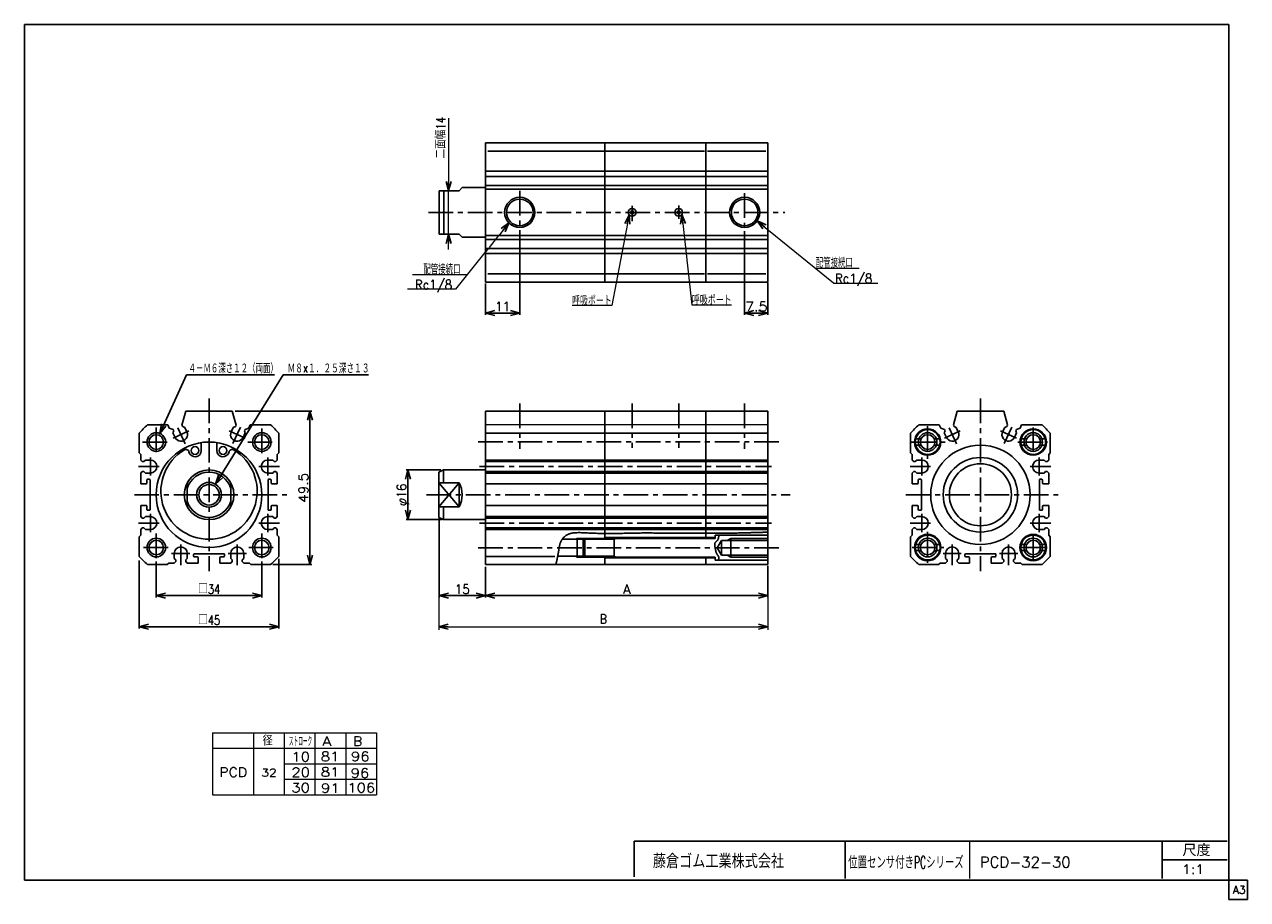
# Model space of a CAD drawing. Header units: millimetres. Extents: x -190 to 204, y -140 to 142.
import ezdxf
from ezdxf.enums import TextEntityAlignment as Align

# ---------------------------------------------------------------- set-up
doc = ezdxf.new("R2010")
doc.units = ezdxf.units.MM
doc.header["$LTSCALE"] = 0.25
doc.header["$PDSIZE"] = 1
doc.linetypes.add('CENTER', pattern=[50.8, 31.75, -6.35, 6.35, -6.35])
doc.layers.add('ZUWAKU', color=7, linetype='Continuous')
doc.styles.add('FdaStyle0', font='txt.shx', dxfattribs={"width": 0.8, "bigfont": 'bigfont'})
doc.dimstyles.new('DaDimRotatedStyle', dxfattribs={"dimtxt": 3, "dimasz": 3.000002, "dimexe": 1, "dimexo": 1, "dimgap": 1, "dimtad": 3, "dimdsep": 46, "dimtxsty": 'FdaStyle0', "dimblk1": 'OPEN30', "dimblk2": 'OPEN30', "dimsah": 1, "dimcen": 0.09, "dimclrd": 4, "dimclre": 4, "dimclrt": 4, "dimadec": 0, "dimazin": 2, "dimtfac": 1, "dimtdec": 4, "dimtmove": 0, "dimatfit": 0, "dimfxl": 1, "dimarcsym": 0})

# ---------------------------------------------------------------- blocks, each defined once
blk = doc.blocks.new('_OPEN30')
at = {"color": 0, "linetype": 'ByBlock', "lineweight": -2}
for p, q in [((-1, 0.267949), (0, 0)), ((0, 0), (-1, -0.267949)), ((0, 0), (-1, 0))]:
    blk.add_line(p, q, dxfattribs=at)
blk = doc.blocks.new('DC_GROUP_32改1_1')
at = {"color": 4, "linetype": 'Continuous', "lineweight": 25}
for radius in [4, 3.3]:
    blk.add_circle((-130.54, -10.07), radius, dxfattribs=at)
blk = doc.blocks.new('DC_GROUP_32改1_2')
at = {"color": 4, "linetype": 'Continuous', "lineweight": 25}
for radius in [3, 2.35]:
    blk.add_circle((-147.54, 6.93), radius, dxfattribs=at)
blk = doc.blocks.new('DC_GROUP_32改1_3')
at = {"color": 4, "linetype": 'Continuous', "lineweight": 25}
for radius in [3, 2.35]:
    blk.add_circle((-147.54, -27.07), radius, dxfattribs=at)
blk = doc.blocks.new('DC_GROUP_32改1_4')
at = {"color": 4, "linetype": 'Continuous', "lineweight": 25}
for radius in [3, 2.35]:
    blk.add_circle((-113.54, -27.07), radius, dxfattribs=at)
blk = doc.blocks.new('DC_GROUP_32改1_5')
at = {"color": 4, "linetype": 'Continuous', "lineweight": 25}
for radius in [3, 2.35]:
    blk.add_circle((-113.54, 6.93), radius, dxfattribs=at)
blk = doc.blocks.new('DC_GROUP_32改1_6')
at = {"color": 4, "linetype": 'Continuous', "lineweight": 25}
for p, q in [((34.5, -24.78), (33.14, -27.13)), ((34.5, -29.48), (33.14, -27.13)), ((49.5, -24.78), (34.5, -24.78)), ((34.5, -24.78), (34.5, -29.48)), ((37.5, -24.13), (36.37, -24.78)), ((49.5, -24.13), (37.5, -24.13)), ((37.5, -24.13), (37.5, -30.13)), ((49.5, -29.48), (34.5, -29.48)), ((37.5, -30.13), (36.37, -29.48)), ((49.5, -30.13), (37.5, -30.13))]:
    blk.add_line(p, q, dxfattribs=at)
blk = doc.blocks.new('DC_GROUP_32改1_7')
at = {"color": 4, "linetype": 'Continuous', "lineweight": 25}
for p, q in [((-16.22, -23.74), (-16.07, -23.6)), ((-16.07, -23.6), (-15.91, -23.46)), ((-15.91, -23.46), (-15.75, -23.33)), ((-15.75, -23.33), (-15.57, -23.21)), ((-15.57, -23.21), (-15.39, -23.09)), ((-15.39, -23.09), (-15.19, -22.98)), ((-15.19, -22.98), (-14.99, -22.87)), ((-14.99, -22.87), (-14.77, -22.78)), ((-14.77, -22.78), (-14.55, -22.69)), ((-14.55, -22.69), (-14.31, -22.6)), ((-14.31, -22.6), (-14.06, -22.53)), ((-14.06, -22.53), (-13.8, -22.47)), ((-13.8, -22.47), (-13.53, -22.42)), ((-13.53, -22.42), (-13.25, -22.37)), ((-13.25, -22.37), (-12.96, -22.34)), ((-12.96, -22.34), (-12.66, -22.31)), ((-12.66, -22.31), (-12.34, -22.29)), ((-12.34, -22.29), (-12.02, -22.28)), ((-12.02, -22.28), (-11.68, -22.27)), ((-11.68, -22.27), (-11.34, -22.27)), ((-11.34, -22.27), (-10.98, -22.27)), ((-10.98, -22.27), (-10.61, -22.28)), ((-10.61, -22.28), (-10.23, -22.29)), ((-10.23, -22.29), (-9.84, -22.31)), ((-9.84, -22.31), (-9.44, -22.33)), ((-9.44, -22.33), (-9.03, -22.35)), ((-9.03, -22.35), (-8.61, -22.37)), ((-8.61, -22.37), (-8.18, -22.39)), ((-8.18, -22.39), (-7.74, -22.41)), ((-7.74, -22.41), (-7.29, -22.43)), ((-7.29, -22.43), (-6.83, -22.45)), ((-6.83, -22.45), (-6.35, -22.47)), ((-6.35, -22.47), (-5.87, -22.48)), ((-5.87, -22.48), (-5.38, -22.5)), ((-5.38, -22.5), (-4.88, -22.51)), ((-4.88, -22.51), (-4.38, -22.52)), ((-4.38, -22.52), (-3.87, -22.52)), ((-3.87, -22.52), (-3.36, -22.53)), ((-3.36, -22.53), (-2.84, -22.53)), ((-2.84, -22.53), (-2.32, -22.53)), ((-2.32, -22.53), (-1.8, -22.53)), ((-1.8, -22.53), (-1.29, -22.53)), ((-1.29, -22.53), (-0.77, -22.53)), ((-0.77, -22.53), (-0.26, -22.52)), ((-0.26, -22.52), (0.25, -22.52)), ((0.25, -22.52), (0.75, -22.51)), ((0.75, -22.51), (1.25, -22.51)), ((1.25, -22.51), (1.73, -22.5)), ((1.73, -22.5), (2.21, -22.49)), ((2.21, -22.49), (2.68, -22.49)), ((2.68, -22.49), (3.14, -22.48)), ((3.14, -22.48), (3.58, -22.47)), ((3.58, -22.47), (4.01, -22.46)), ((4.01, -22.46), (4.42, -22.45)), ((4.42, -22.45), (4.83, -22.44)), ((4.83, -22.44), (5.22, -22.44)), ((5.22, -22.44), (5.61, -22.43)), ((5.61, -22.43), (5.98, -22.42)), ((5.98, -22.42), (6.35, -22.41)), ((6.35, -22.41), (6.71, -22.41)), ((6.71, -22.41), (7.07, -22.4)), ((7.07, -22.4), (7.43, -22.39)), ((7.43, -22.39), (7.78, -22.39)), ((7.78, -22.39), (8.13, -22.38)), ((8.13, -22.38), (8.48, -22.38)), ((8.48, -22.38), (8.83, -22.37)), ((8.83, -22.37), (9.18, -22.37)), ((9.18, -22.37), (9.54, -22.37)), ((9.54, -22.37), (9.9, -22.37)), ((9.9, -22.37), (10.27, -22.36)), ((10.27, -22.36), (10.64, -22.36)), ((10.64, -22.36), (11.03, -22.37)), ((11.03, -22.37), (11.42, -22.37)), ((11.42, -22.37), (11.82, -22.37)), ((11.82, -22.37), (12.23, -22.37)), ((12.23, -22.37), (12.65, -22.38)), ((12.65, -22.38), (13.07, -22.38)), ((13.07, -22.38), (13.5, -22.39)), ((13.5, -22.39), (13.94, -22.39)), ((13.94, -22.39), (14.39, -22.4)), ((14.39, -22.4), (14.84, -22.4)), ((14.84, -22.4), (15.3, -22.41)), ((15.3, -22.41), (15.76, -22.42)), ((15.76, -22.42), (16.23, -22.42)), ((16.23, -22.42), (16.71, -22.43)), ((16.71, -22.43), (17.18, -22.44)), ((17.18, -22.44), (17.67, -22.44)), ((17.67, -22.44), (18.15, -22.45)), ((18.15, -22.45), (18.64, -22.46)), ((18.64, -22.46), (19.14, -22.46)), ((19.14, -22.46), (19.63, -22.46)), ((19.63, -22.46), (20.13, -22.47)), ((20.13, -22.47), (20.63, -22.47)), ((20.63, -22.47), (21.13, -22.47)), ((21.13, -22.47), (21.64, -22.48)), ((21.64, -22.48), (22.14, -22.48)), ((22.14, -22.48), (22.63, -22.48)), ((22.63, -22.48), (23.13, -22.48)), ((23.13, -22.48), (23.62, -22.48)), ((23.62, -22.48), (24.11, -22.48)), ((24.11, -22.48), (24.59, -22.48)), ((24.59, -22.48), (25.07, -22.48)), ((25.07, -22.48), (25.53, -22.48)), ((25.53, -22.48), (25.99, -22.47)), ((25.99, -22.47), (26.44, -22.47)), ((26.44, -22.47), (26.88, -22.47)), ((26.88, -22.47), (27.31, -22.47)), ((27.31, -22.47), (27.72, -22.47)), ((27.72, -22.47), (28.12, -22.47)), ((28.12, -22.47), (28.51, -22.47)), ((28.51, -22.47), (28.88, -22.47)), ((28.88, -22.47), (29.24, -22.47)), ((29.24, -22.47), (29.57, -22.47)), ((29.57, -22.47), (29.9, -22.47)), ((29.9, -22.47), (30.21, -22.47)), ((30.21, -22.47), (30.5, -22.47)), ((30.5, -22.47), (30.79, -22.47)), ((30.79, -22.47), (31.07, -22.47)), ((31.07, -22.47), (31.34, -22.48)), ((31.34, -22.48), (31.6, -22.48)), ((31.6, -22.48), (31.87, -22.48)), ((31.87, -22.48), (32.13, -22.48)), ((32.13, -22.48), (32.39, -22.48)), ((32.39, -22.48), (32.65, -22.48)), ((32.65, -22.48), (32.92, -22.48)), ((32.92, -22.48), (33.19, -22.48)), ((33.19, -22.48), (33.47, -22.48)), ((33.47, -22.48), (33.76, -22.48)), ((33.76, -22.48), (34.05, -22.48)), ((34.05, -22.48), (34.37, -22.48)), ((34.37, -22.48), (34.69, -22.47)), ((34.69, -22.47), (35.03, -22.47)), ((35.03, -22.47), (35.39, -22.46)), ((35.39, -22.46), (35.76, -22.46)), ((35.76, -22.46), (36.15, -22.45)), ((36.15, -22.45), (36.55, -22.45)), ((36.55, -22.45), (36.96, -22.44)), ((36.96, -22.44), (37.39, -22.43)), ((37.39, -22.43), (37.82, -22.42)), ((37.82, -22.42), (38.25, -22.41)), ((38.25, -22.41), (38.7, -22.4)), ((38.7, -22.4), (39.14, -22.39)), ((39.14, -22.39), (39.59, -22.38)), ((39.59, -22.38), (40.04, -22.37)), ((40.04, -22.37), (40.49, -22.36)), ((40.49, -22.36), (40.93, -22.35)), ((40.93, -22.35), (41.37, -22.34)), ((41.37, -22.34), (41.81, -22.33)), ((41.81, -22.33), (42.24, -22.32)), ((42.24, -22.32), (42.66, -22.31)), ((42.66, -22.31), (43.06, -22.3)), ((43.06, -22.3), (43.46, -22.29)), ((43.46, -22.29), (43.85, -22.28)), ((43.85, -22.28), (44.22, -22.27)), ((44.22, -22.27), (44.58, -22.26)), ((44.58, -22.26), (44.92, -22.25)), ((44.92, -22.25), (45.26, -22.24)), ((45.26, -22.24), (45.59, -22.23)), ((45.59, -22.23), (45.91, -22.22)), ((45.91, -22.22), (46.22, -22.21)), ((46.22, -22.21), (46.52, -22.2)), ((46.52, -22.2), (46.81, -22.19)), ((46.81, -22.19), (47.1, -22.19)), ((47.1, -22.19), (47.38, -22.18)), ((47.38, -22.18), (47.65, -22.17)), ((47.65, -22.17), (47.93, -22.16)), ((47.93, -22.16), (48.19, -22.15)), ((48.19, -22.15), (48.46, -22.14)), ((48.46, -22.14), (48.72, -22.14)), ((48.72, -22.14), (48.98, -22.13)), ((48.98, -22.13), (49.23, -22.12)), ((49.23, -22.12), (49.49, -22.11)), ((-17.86, -27.71), (-17.83, -27.54)), ((-17.83, -27.54), (-17.81, -27.36)), ((-17.81, -27.36), (-17.78, -27.19)), ((-17.78, -27.19), (-17.75, -27.02)), ((-17.75, -27.02), (-17.72, -26.86)), ((-17.72, -26.86), (-17.69, -26.69)), ((-17.69, -26.69), (-17.66, -26.53)), ((-17.66, -26.53), (-17.62, -26.37)), ((-17.62, -26.37), (-17.58, -26.21)), ((-17.58, -26.21), (-17.54, -26.05)), ((-17.54, -26.05), (-17.5, -25.89)), ((-17.5, -25.89), (-17.45, -25.73)), ((-17.45, -25.73), (-17.39, -25.57)), ((-17.39, -25.57), (-17.33, -25.42)), ((-17.33, -25.42), (-17.26, -25.26)), ((-17.26, -25.26), (-17.19, -25.11)), ((-17.19, -25.11), (-17.11, -24.95)), ((-17.11, -24.95), (-17.03, -24.79)), ((-17.03, -24.79), (-16.94, -24.64)), ((-16.94, -24.64), (-16.84, -24.48)), ((-16.84, -24.48), (-16.73, -24.33)), ((-16.73, -24.33), (-16.61, -24.18)), ((-16.61, -24.18), (-16.49, -24.03)), ((-16.49, -24.03), (-16.36, -23.88)), ((-16.36, -23.88), (-16.22, -23.74)), ((-18.58, -31.53), (-18.54, -31.31)), ((-18.54, -31.31), (-18.49, -31.09)), ((-18.49, -31.09), (-18.44, -30.88)), ((-18.44, -30.88), (-18.4, -30.67)), ((-18.4, -30.67), (-18.36, -30.46)), ((-18.36, -30.46), (-18.31, -30.25)), ((-18.31, -30.25), (-18.27, -30.04)), ((-18.27, -30.04), (-18.23, -29.83)), ((-18.23, -29.83), (-18.19, -29.63)), ((-18.19, -29.63), (-18.15, -29.42)), ((-18.15, -29.42), (-18.11, -29.22)), ((-18.11, -29.22), (-18.07, -29.02)), ((-18.07, -29.02), (-18.04, -28.83)), ((-18.04, -28.83), (-18.01, -28.64)), ((-18.01, -28.64), (-17.97, -28.44)), ((-17.97, -28.44), (-17.94, -28.26)), ((-17.94, -28.26), (-17.91, -28.07)), ((-17.91, -28.07), (-17.89, -27.89)), ((-17.89, -27.89), (-17.86, -27.71)), ((-18.77, -32.39), (-18.72, -32.18)), ((-18.72, -32.18), (-18.68, -31.96)), ((-18.68, -31.96), (-18.63, -31.74)), ((-18.63, -31.74), (-18.58, -31.53))]:
    blk.add_line(p, q, dxfattribs=at)
blk = doc.blocks.new('DC_GROUP_32改1_8')
at = {"color": 4, "linetype": 'Continuous', "lineweight": 25}
for p, q in [((33.64, -23.57), (33.63, -23.65)), ((33.65, -23.48), (33.64, -23.57)), ((33.67, -23.4), (33.65, -23.48)), ((33.68, -23.32), (33.67, -23.4)), ((33.69, -23.23), (33.68, -23.32)), ((32.39, -25.92), (32.38, -26.01)), ((32.38, -26.01), (32.38, -26.11)), ((32.38, -26.11), (32.38, -26.22)), ((32.38, -26.22), (32.38, -26.33)), ((32.38, -26.33), (32.39, -26.44)), ((32.4, -25.83), (32.39, -25.92)), ((32.39, -26.44), (32.4, -26.55)), ((32.42, -25.74), (32.4, -25.83)), ((32.4, -26.55), (32.41, -26.67)), ((32.41, -26.67), (32.43, -26.78)), ((32.44, -25.66), (32.42, -25.74)), ((32.43, -26.78), (32.44, -26.9)), ((32.47, -25.59), (32.44, -25.66)), ((32.44, -26.9), (32.46, -27.02)), ((32.46, -27.02), (32.48, -27.13)), ((32.5, -25.52), (32.47, -25.59)), ((32.48, -27.13), (32.5, -27.25)), ((32.53, -25.46), (32.5, -25.52)), ((32.5, -27.25), (32.52, -27.36)), ((32.52, -27.36), (32.55, -27.47)), ((32.57, -25.4), (32.53, -25.46)), ((32.55, -27.47), (32.57, -27.58)), ((32.61, -25.34), (32.57, -25.4)), ((32.57, -27.58), (32.59, -27.68)), ((32.65, -25.29), (32.61, -25.34)), ((32.7, -25.24), (32.65, -25.29)), ((32.74, -25.19), (32.7, -25.24)), ((32.79, -25.15), (32.74, -25.19)), ((32.84, -25.11), (32.79, -25.15)), ((32.89, -25.06), (32.84, -25.11)), ((32.94, -25.02), (32.89, -25.06)), ((32.99, -24.98), (32.94, -25.02)), ((33.04, -24.94), (32.99, -24.98)), ((33.09, -24.9), (33.04, -24.94)), ((33.14, -24.85), (33.09, -24.9)), ((33.18, -24.81), (33.14, -24.85)), ((33.23, -24.76), (33.18, -24.81)), ((33.27, -24.71), (33.23, -24.76)), ((33.31, -24.66), (33.27, -24.71)), ((33.34, -24.6), (33.31, -24.66)), ((33.37, -24.54), (33.34, -24.6)), ((33.41, -24.48), (33.37, -24.54)), ((33.43, -24.41), (33.41, -24.48)), ((33.46, -24.34), (33.43, -24.41)), ((33.49, -24.27), (33.46, -24.34)), ((33.51, -24.2), (33.49, -24.27)), ((33.53, -24.13), (33.51, -24.2)), ((33.55, -24.05), (33.53, -24.13)), ((33.57, -23.97), (33.55, -24.05)), ((33.58, -23.89), (33.57, -23.97)), ((33.6, -23.81), (33.58, -23.89)), ((33.61, -23.73), (33.6, -23.81)), ((33.63, -23.65), (33.61, -23.73)), ((32.59, -27.68), (32.61, -27.78)), ((32.61, -27.78), (32.63, -27.88)), ((32.63, -27.88), (32.65, -27.97)), ((32.65, -27.97), (32.67, -28.06)), ((32.67, -28.06), (32.69, -28.14)), ((32.69, -28.14), (32.71, -28.21)), ((32.71, -28.21), (32.73, -28.29)), ((32.73, -28.29), (32.75, -28.36)), ((32.75, -28.36), (32.76, -28.42)), ((32.76, -28.42), (32.78, -28.49)), ((32.78, -28.49), (32.8, -28.55)), ((32.8, -28.55), (32.82, -28.61)), ((32.82, -28.61), (32.84, -28.66)), ((32.84, -28.66), (32.86, -28.72)), ((32.86, -28.72), (32.88, -28.77)), ((32.88, -28.77), (32.9, -28.82)), ((32.9, -28.82), (32.92, -28.87)), ((32.92, -28.87), (32.95, -28.92)), ((32.95, -28.92), (32.97, -28.97)), ((32.97, -28.97), (33, -29.02)), ((33, -29.02), (33.03, -29.07)), ((33.03, -29.07), (33.06, -29.12)), ((33.06, -29.12), (33.09, -29.17)), ((33.09, -29.17), (33.12, -29.23)), ((33.12, -29.23), (33.16, -29.28)), ((33.16, -29.28), (33.19, -29.33)), ((33.19, -29.33), (33.23, -29.39)), ((33.23, -29.39), (33.27, -29.44)), ((33.27, -29.44), (33.3, -29.5)), ((33.3, -29.5), (33.34, -29.55)), ((33.34, -29.55), (33.38, -29.61)), ((33.38, -29.61), (33.42, -29.67)), ((33.42, -29.67), (33.45, -29.72)), ((33.45, -29.72), (33.49, -29.78)), ((33.5, -31.01), (33.48, -31.05)), ((33.49, -29.78), (33.52, -29.83)), ((33.52, -30.97), (33.5, -31.01)), ((33.52, -29.83), (33.55, -29.89)), ((33.55, -30.93), (33.52, -30.97)), ((33.55, -29.89), (33.58, -29.94)), ((33.57, -30.89), (33.55, -30.93)), ((33.59, -30.86), (33.57, -30.89)), ((33.58, -29.94), (33.61, -30)), ((33.61, -30.82), (33.59, -30.86)), ((33.61, -30), (33.63, -30.05)), ((33.63, -30.78), (33.61, -30.82)), ((33.63, -30.05), (33.66, -30.1)), ((33.65, -30.74), (33.63, -30.78)), ((33.66, -30.7), (33.65, -30.74)), ((33.66, -30.1), (33.67, -30.15)), ((33.68, -30.66), (33.66, -30.7)), ((33.67, -30.15), (33.69, -30.2)), ((33.69, -30.61), (33.68, -30.66)), ((33.69, -30.2), (33.7, -30.25)), ((33.7, -30.57), (33.69, -30.61)), ((33.7, -30.25), (33.71, -30.3)), ((33.71, -30.53), (33.7, -30.57)), ((33.71, -30.3), (33.72, -30.35)), ((33.72, -30.44), (33.71, -30.48)), ((33.71, -30.48), (33.71, -30.53)), ((33.72, -30.35), (33.72, -30.4)), ((33.72, -30.4), (33.72, -30.44))]:
    blk.add_line(p, q, dxfattribs=at)
blk = doc.blocks.new('DC_GROUP_32改1_9')
at = {"color": 4, "linetype": 'Continuous', "lineweight": 25}
for radius in [3, 2.35]:
    blk.add_circle((100.95, 6.93), radius, dxfattribs=at)
blk = doc.blocks.new('DC_GROUP_32改1_10')
at = {"color": 4, "linetype": 'Continuous', "lineweight": 25}
for radius in [3, 2.35]:
    blk.add_circle((100.95, -27.07), radius, dxfattribs=at)
blk = doc.blocks.new('DC_GROUP_32改1_11')
at = {"color": 4, "linetype": 'Continuous', "lineweight": 25}
for radius in [3, 2.35]:
    blk.add_circle((134.95, -27.07), radius, dxfattribs=at)
blk = doc.blocks.new('DC_GROUP_32改1_12')
at = {"color": 4, "linetype": 'Continuous', "lineweight": 25}
for radius in [3, 2.35]:
    blk.add_circle((134.95, 6.93), radius, dxfattribs=at)
blk = doc.blocks.new('*D13')
at = {"color": 4, "linetype": 'Continuous', "lineweight": 13}
for p, q in [((-56.5, -18.37), (-56.5, -53.57)), ((49.5, -33.57), (49.5, -53.57)), ((-56.5, -52.57), (49.5, -52.57))]:
    blk.add_line(p, q, dxfattribs=at)
at = {"color": 4, "xscale": 3.000002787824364, "yscale": 2.999989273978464}
for p, rotation in [((-56.5, -52.57), 180), ((49.5, -52.57), 360)]:
    blk.add_blockref('_OPEN30', p, dxfattribs=dict(at, rotation=rotation))
at = {"color": 4, "insert": (-3.5, -51.57), "char_height": 3, "width": 6.75, "attachment_point": 8, "style": 'FdaStyle0'}
blk.add_mtext('\\T1.00;B', dxfattribs=at)
blk = doc.blocks.new('DA_IMAGEDIMGROUP_1')
at = {"color": 4, "linetype": 'Continuous', "lineweight": 13}
for p, q in [((-53.36, 111.26), (-53.36, 87.94)), ((-53.36, 73.94), (-53.36, 87.94)), ((-53.36, 68.94), (-53.36, 73.94))]:
    blk.add_line(p, q, dxfattribs=at)
at = {"color": 4, "xscale": 3.000002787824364, "yscale": 2.999989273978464}
for p, rotation in [((-53.36, 87.94), 270), ((-53.36, 73.94), 90)]:
    blk.add_blockref('_OPEN30', p, dxfattribs=dict(at, rotation=rotation))
at = {"color": 4, "insert": (-54.36, 98.26), "char_height": 3, "width": 18.75, "attachment_point": 7, "rotation": 90, "style": 'FdaStyle0'}
blk.add_mtext('\\T1.00;二面幅14', dxfattribs=at)
blk = doc.blocks.new('DC_GROUP_32改1_13')
at = {"color": 4, "linetype": 'Continuous', "lineweight": 13}
for p, q in [((21.78, 80.23), (25, 51.11)), ((25, 51.11), (37.8, 51.11))]:
    blk.add_line(p, q, dxfattribs=at)
at = {"color": 4, "xscale": 3.000002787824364, "yscale": 2.999989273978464, "rotation": 96.30445269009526}
blk.add_blockref('_OPEN30', (21.78, 80.23), dxfattribs=at)
at = {"color": 4, "style": 'FdaStyle0', "width": 0.680851}
blk.add_text('呼吸ポート', height=3, dxfattribs=at).set_placement((25, 51.11), (37.8, 51.11), align=Align.FIT)
blk = doc.blocks.new('DC_GROUP_32改1_14')
at = {"color": 4, "linetype": 'Continuous', "lineweight": 13}
for p, q in [((4.75, 80.19), (-0.8, 50.88)), ((-0.8, 50.88), (-13.6, 50.88))]:
    blk.add_line(p, q, dxfattribs=at)
at = {"color": 4, "xscale": 3.000002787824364, "yscale": 2.999989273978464, "rotation": 79.28975652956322}
blk.add_blockref('_OPEN30', (4.75, 80.19), dxfattribs=at)
at = {"color": 4, "style": 'FdaStyle0', "width": 0.680851}
blk.add_text('呼吸ポート', height=3, dxfattribs=at).set_placement((-13.6, 50.88), (-0.8, 50.88), align=Align.FIT)

msp = doc.modelspace()

# ---------------------------------------------------------------- linework, layer by layer
at = {"color": 4, "linetype": 'Continuous', "lineweight": 25}
for p, q in [((-41.45, 103.374), (-41.45, 58.5)), ((-41.45, 103.374), (49.5, 103.374)), ((-3, 103.374), (-3, 58.5)), ((29.5, 103.374), (29.5, 58.5)), ((49.5, 103.374), (49.5, 58.5)), ((-40.775, 100.714), (-3.252, 100.714)), ((-2.745, 100.714), (29.112, 100.714)), ((30.057, 100.714), (48.838, 100.714)), ((-41.45, 94.187), (49.5, 94.187)), ((-41.45, 92.532), (49.5, 92.532)), ((-56.45, 87.937), (-56.45, 73.937)), ((-56.45, 87.937), (-49.95, 87.937)), ((-54.95, 87.937), (-54.95, 73.937)), ((-48.95, 88.937), (-49.95, 87.937)), ((-48.95, 88.937), (-41.45, 88.937)), ((-41.45, 89.637), (49.5, 89.637)), ((-41.45, 88.437), (49.5, 88.437)), ((-56.45, 73.937), (-49.95, 73.937)), ((-49.95, 73.937), (-48.95, 72.937)), ((-48.95, 72.937), (-41.45, 72.937)), ((-41.45, 73.437), (49.5, 73.437)), ((-41.45, 72.237), (49.5, 72.237)), ((-30.45, 74.851), (-30.45, 47.9)), ((42, 74.851), (42, 47.9)), ((-41.45, 69.342), (49.5, 69.342)), ((-41.45, 67.687), (49.5, 67.687)), ((-40.775, 61.16), (-3.252, 61.16)), ((-2.745, 61.16), (29.112, 61.16)), ((30.057, 61.16), (48.838, 61.16)), ((-41.45, 58.5), (49.5, 58.5)), ((-41.45, 58.069), (-41.45, 47.9)), ((49.5, 58.251), (49.5, 47.9)), ((-41.45, 48.5), (-30.45, 48.5)), ((42, 48.5), (49.5, 48.5)), ((-146.394, 9.703), (-137.789, 28.6)), ((-137.789, 28.6), (-109.472, 28.6)), ((-128.414, -6.682), (-106.68, 28.6)), ((-106.68, 28.6), (-79.157, 28.6)), ((-138.043, 16.932), (-139.253, 12.396)), ((-138.043, 16.932), (-123.043, 16.932)), ((-123.043, 16.932), (-121.833, 12.396)), ((-122.144, 16.932), (-97.443, 16.932)), ((-98.043, -32.568), (-98.043, 16.932)), ((-41.5, 16.932), (-41.5, -32.568)), ((-41.45, 16.932), (49.5, 16.932)), ((-3, 16.932), (-3, -24.381)), ((29.5, 16.932), (29.5, -23.881)), ((49.5, 16.932), (49.5, -32.568)), ((110.448, 16.932), (109.248, 12.432)), ((110.448, 16.932), (125.448, 16.932)), ((125.448, 16.932), (126.648, 12.432)), ((-150.386, 12.432), (-143.794, 12.432)), ((-143.794, 12.432), (-143.332, 11.443)), ((-139.253, 12.396), (-139.025, 11.907)), ((-139.025, 11.907), (-138.36, 11.665)), ((-122.062, 11.907), (-122.726, 11.665)), ((-121.833, 12.396), (-122.062, 11.907)), ((-117.293, 12.432), (-117.754, 11.443)), ((-117.293, 12.432), (-110.7, 12.432)), ((98.105, 12.432), (104.698, 12.432)), ((104.698, 12.432), (105.159, 11.443)), ((109.255, 12.36), (109.467, 11.907)), ((109.467, 11.907), (110.131, 11.665)), ((126.43, 11.907), (125.765, 11.665)), ((126.641, 12.36), (126.43, 11.907)), ((131.199, 12.432), (130.737, 11.443)), ((131.199, 12.432), (137.791, 12.432)), ((-153.043, 9.775), (-153.043, 3.432)), ((-143.332, 11.443), (-142.136, 11.007)), ((-141.925, 10.554), (-142.167, 9.89)), ((-142.167, 9.89), (-141.49, 8.44)), ((-142.136, 11.007), (-141.925, 10.554)), ((-138.36, 11.665), (-137.684, 10.215)), ((-122.726, 11.665), (-123.402, 10.215)), ((-118.92, 9.89), (-119.596, 8.44)), ((-118.95, 11.007), (-119.162, 10.554)), ((-119.162, 10.554), (-118.92, 9.89)), ((-117.754, 11.443), (-118.95, 11.007)), ((-108.043, 3.432), (-108.043, 9.775)), ((-41.45, 9.772), (49.5, 9.772)), ((95.448, 9.775), (95.448, 3.432)), ((97.075, 7.932), (98.822, 7.932)), ((103.075, 7.932), (104.821, 7.932)), ((105.159, 11.443), (106.355, 11.007)), ((106.567, 10.554), (106.325, 9.89)), ((106.325, 9.89), (107.001, 8.44)), ((106.355, 11.007), (106.567, 10.554)), ((110.131, 11.665), (110.807, 10.215)), ((125.765, 11.665), (125.089, 10.215)), ((129.572, 9.89), (128.895, 8.44)), ((129.541, 11.007), (129.33, 10.554)), ((129.33, 10.554), (129.572, 9.89)), ((130.737, 11.443), (129.541, 11.007)), ((131.075, 7.932), (132.822, 7.932)), ((137.075, 7.932), (138.821, 7.932)), ((140.448, 3.432), (140.448, 9.775)), ((-133.033, 6.434), (-133.033, 4.196)), ((-128.053, 6.434), (-128.053, 4.196)), ((97.108, 5.932), (98.822, 5.932)), ((103.075, 5.932), (104.821, 5.932)), ((131.108, 5.932), (132.822, 5.932)), ((137.075, 5.932), (138.821, 5.932)), ((-153.043, 3.432), (-152.543, 2.932)), ((-152.543, 1.132), (-152.543, 2.932)), ((-152.543, 1.132), (-152.043, 0.632)), ((-152.043, 0.632), (-151.543, 0.632)), ((-151.043, 1.132), (-151.543, 0.632)), ((-151.043, 1.132), (-149.443, 1.132)), ((-110.043, 1.132), (-111.643, 1.132)), ((-110.043, 1.132), (-109.543, 0.632)), ((-109.043, 0.632), (-109.543, 0.632)), ((-108.543, 1.132), (-109.043, 0.632)), ((-108.043, 3.432), (-108.543, 2.932)), ((-108.543, 2.932), (-108.543, 1.132)), ((-41.45, 1.132), (49.5, 1.132)), ((-41.45, 0.632), (49.5, 0.632)), ((95.448, 3.432), (95.948, 2.932)), ((95.948, 1.132), (95.948, 2.932)), ((95.948, 1.132), (96.448, 0.632)), ((96.448, 0.632), (96.948, 0.632)), ((97.448, 1.132), (96.948, 0.632)), ((97.448, 1.132), (99.048, 1.132)), ((138.448, 1.132), (136.848, 1.132)), ((138.448, 1.132), (138.948, 0.632)), ((139.448, 0.632), (138.948, 0.632)), ((139.948, 1.132), (139.448, 0.632)), ((140.448, 3.432), (139.948, 2.932)), ((139.948, 2.932), (139.948, 1.132)), ((-152.043, -2.568), (-152.543, -3.068)), ((-152.543, -6.568), (-152.543, -3.068)), ((-152.043, -2.568), (-151.543, -2.568)), ((-151.543, -2.568), (-151.043, -3.068)), ((-151.043, -3.068), (-149.443, -3.068)), ((-110.043, -3.068), (-111.643, -3.068)), ((-109.543, -2.568), (-110.043, -3.068)), ((-109.043, -2.568), (-109.543, -2.568)), ((-109.043, -2.568), (-108.543, -3.068)), ((-108.543, -3.068), (-108.543, -6.568)), ((-55.92, -2.068), (-67.05, -2.068)), ((-66.45, -2.068), (-66.45, -18.068)), ((-55, -2.068), (-56.5, -2.767)), ((-56.5, -2.767), (-56.5, -17.368)), ((-55, -2.068), (-55, -6.193)), ((-55, -2.068), (-41.45, -2.068)), ((-41.45, -2.568), (49.5, -2.568)), ((-41.45, -3.068), (49.5, -3.068)), ((96.448, -2.568), (95.948, -3.068)), ((95.948, -6.568), (95.948, -3.068)), ((96.448, -2.568), (96.948, -2.568)), ((96.948, -2.568), (97.448, -3.068)), ((97.448, -3.068), (99.048, -3.068)), ((138.448, -3.068), (136.848, -3.068)), ((138.948, -2.568), (138.448, -3.068)), ((139.448, -2.568), (138.948, -2.568)), ((139.448, -2.568), (139.948, -3.068)), ((139.948, -3.068), (139.948, -6.568)), ((-150.843, -6.568), (-152.543, -6.568)), ((-150.543, -5.368), (-150.543, -6.268)), ((-150.243, -5.068), (-149.843, -5.068)), ((-149.543, -5.368), (-149.543, -14.818)), ((-137.543, -6.195), (-137.543, -13.941)), ((-123.543, -6.195), (-123.543, -13.941)), ((-111.543, -14.768), (-111.543, -5.318)), ((-110.793, -5.068), (-111.293, -5.068)), ((-110.543, -6.268), (-110.543, -5.222)), ((-108.543, -6.568), (-110.243, -6.568)), ((-56.5, -6.193), (-50, -6.193)), ((-56.5, -6.193), (-50, -13.943)), ((-50, -6.193), (-56.5, -13.943)), ((-50, -6.193), (-50, -13.943)), ((-41.45, -6.568), (49.5, -6.568)), ((97.648, -6.568), (95.948, -6.568)), ((97.948, -5.368), (97.948, -6.268)), ((98.248, -5.068), (98.648, -5.068)), ((98.948, -5.368), (98.948, -14.818)), ((136.948, -14.768), (136.948, -5.318)), ((137.698, -5.068), (137.198, -5.068)), ((137.948, -6.268), (137.948, -5.222)), ((139.948, -6.568), (138.248, -6.568)), ((-152.543, -17.068), (-152.543, -13.568)), ((-152.543, -13.568), (-150.843, -13.568)), ((-150.543, -13.868), (-150.543, -14.914)), ((-150.293, -15.068), (-149.793, -15.068)), ((-110.843, -15.068), (-111.243, -15.068)), ((-110.543, -14.768), (-110.543, -13.868)), ((-110.243, -13.568), (-108.543, -13.568)), ((-108.543, -13.568), (-108.543, -17.068)), ((-56.5, -13.943), (-50, -13.943)), ((-55, -13.943), (-55, -18.068)), ((-41.45, -13.568), (49.5, -13.568)), ((95.948, -17.068), (95.948, -13.568)), ((95.948, -13.568), (97.648, -13.568)), ((97.948, -13.868), (97.948, -14.914)), ((98.198, -15.068), (98.698, -15.068)), ((137.648, -15.068), (137.248, -15.068)), ((137.948, -14.768), (137.948, -13.868)), ((138.248, -13.568), (139.948, -13.568)), ((139.948, -13.568), (139.948, -17.068)), ((-152.043, -17.568), (-152.543, -17.068)), ((-152.043, -17.568), (-151.543, -17.568)), ((-151.543, -17.568), (-151.043, -17.068)), ((-151.043, -17.068), (-149.443, -17.068)), ((-110.043, -17.068), (-111.643, -17.068)), ((-109.543, -17.568), (-110.043, -17.068)), ((-109.043, -17.568), (-109.543, -17.568)), ((-109.043, -17.568), (-108.543, -17.068)), ((-55.465, -18.068), (-67.05, -18.068)), ((-56.5, -17.368), (-55, -18.068)), ((-56.45, -17.717), (-56.45, -43.168)), ((-55, -18.068), (-41.45, -18.068)), ((-41.45, -17.068), (49.5, -17.068)), ((-41.45, -17.568), (49.5, -17.568)), ((96.448, -17.568), (95.948, -17.068)), ((96.448, -17.568), (96.948, -17.568)), ((96.948, -17.568), (97.448, -17.068)), ((97.448, -17.068), (99.048, -17.068)), ((138.448, -17.068), (136.848, -17.068)), ((138.948, -17.568), (138.448, -17.068)), ((139.448, -17.568), (138.948, -17.568)), ((139.448, -17.568), (139.948, -17.068)), ((-153.043, -23.568), (-152.543, -23.068)), ((-153.043, -23.568), (-153.043, -29.911)), ((-152.543, -21.268), (-152.043, -20.768)), ((-152.543, -23.068), (-152.543, -21.268)), ((-152.043, -20.768), (-151.543, -20.768)), ((-151.043, -21.268), (-151.543, -20.768)), ((-151.043, -21.268), (-149.443, -21.268)), ((-110.043, -21.268), (-111.643, -21.268)), ((-110.043, -21.268), (-109.543, -20.768)), ((-109.043, -20.768), (-109.543, -20.768)), ((-108.543, -21.268), (-109.043, -20.768)), ((-108.543, -21.268), (-108.543, -23.068)), ((-108.043, -23.568), (-108.543, -23.068)), ((-108.043, -29.911), (-108.043, -23.568)), ((-41.45, -20.768), (49.5, -20.768)), ((-41.45, -21.268), (49.5, -21.268)), ((32.5, -23.131), (49.5, -23.131)), ((32.5, -23.131), (32.5, -24.131)), ((95.448, -23.568), (95.948, -23.068)), ((95.448, -23.568), (95.448, -29.911)), ((95.948, -21.268), (96.448, -20.768)), ((95.948, -23.068), (95.948, -21.268)), ((96.448, -20.768), (96.948, -20.768)), ((97.448, -21.268), (96.948, -20.768)), ((97.448, -21.268), (99.048, -21.268)), ((138.448, -21.268), (136.848, -21.268)), ((138.448, -21.268), (138.948, -20.768)), ((139.448, -20.768), (138.948, -20.768)), ((139.948, -21.268), (139.448, -20.768)), ((139.948, -21.268), (139.948, -23.068)), ((140.448, -23.568), (139.948, -23.068)), ((140.448, -29.911), (140.448, -23.568)), ((-16.73, -24.381), (-9.75, -24.381)), ((-12, -24.131), (-12.433, -24.381)), ((-12, -24.131), (-12, -30.131)), ((-12, -24.131), (-9.5, -24.131)), ((-10, -24.631), (-9.5, -24.131)), ((-10, -24.631), (-10, -29.631)), ((-9.75, -24.381), (0, -24.381)), ((32.5, -24.131), (-9.5, -24.131)), ((-9.5, -24.131), (-9.5, -30.131)), ((-3, -23.881), (32.5, -23.881)), ((0, -24.131), (0, -30.131)), ((0.433, -24.131), (0, -24.381)), ((97.075, -26.068), (98.822, -26.068)), ((103.075, -26.068), (104.821, -26.068)), ((131.075, -26.068), (132.822, -26.068)), ((137.075, -26.068), (138.821, -26.068)), ((-153.043, -31.204), (-153.043, -53.168)), ((-141.743, -30.568), (-141.743, -28.968)), ((-141.743, -30.568), (-141.243, -31.068)), ((-141.243, -31.568), (-141.243, -31.068)), ((-138.043, -31.068), (-137.543, -30.568)), ((-138.043, -31.568), (-138.043, -31.068)), ((-137.543, -30.568), (-137.543, -28.968)), ((-135.543, -29.768), (-135.543, -29.368)), ((-135.243, -29.068), (-125.793, -29.068)), ((-135.243, -30.068), (-134.343, -30.068)), ((-134.043, -30.368), (-134.043, -32.068)), ((-127.043, -32.068), (-127.043, -30.368)), ((-126.743, -30.068), (-125.697, -30.068)), ((-125.543, -29.818), (-125.543, -29.318)), ((-123.543, -30.568), (-123.543, -28.968)), ((-123.043, -31.068), (-123.543, -30.568)), ((-123.043, -31.568), (-123.043, -31.068)), ((-119.343, -30.568), (-119.843, -31.068)), ((-119.843, -31.568), (-119.843, -31.068)), ((-119.343, -30.568), (-119.343, -28.968)), ((-108.043, -30.748), (-108.043, -53.168)), ((-41.45, -29.908), (-19.156, -29.908)), ((-18.189, -29.881), (-9.75, -29.881)), ((-12.433, -29.881), (-12, -30.131)), ((-12, -30.131), (-9.5, -30.131)), ((-10, -29.631), (-9.5, -30.131)), ((-9.75, -29.881), (0, -29.881)), ((32.5, -30.131), (-9.5, -30.131)), ((-3, -29.881), (-3, -32.568)), ((-3, -30.381), (32.5, -30.381)), ((0, -29.881), (0.433, -30.131)), ((29.5, -30.381), (29.5, -32.568)), ((32.5, -30.131), (32.5, -31.131)), ((32.5, -31.131), (49.5, -31.131)), ((97.108, -28.068), (98.822, -28.068)), ((103.075, -28.068), (104.821, -28.068)), ((106.748, -30.568), (106.748, -28.968)), ((106.748, -30.568), (107.248, -31.068)), ((107.248, -31.568), (107.248, -31.068)), ((110.448, -31.068), (110.948, -30.568)), ((110.448, -31.568), (110.448, -31.068)), ((110.948, -30.568), (110.948, -28.968)), ((112.948, -29.768), (112.948, -29.368)), ((113.248, -29.068), (122.698, -29.068)), ((113.248, -30.068), (114.148, -30.068)), ((114.448, -30.368), (114.448, -32.068)), ((121.448, -32.068), (121.448, -30.368)), ((121.748, -30.068), (122.794, -30.068)), ((122.948, -29.818), (122.948, -29.318)), ((124.948, -30.568), (124.948, -28.968)), ((125.448, -31.068), (124.948, -30.568)), ((125.448, -31.568), (125.448, -31.068)), ((129.148, -30.568), (128.648, -31.068)), ((128.648, -31.568), (128.648, -31.068)), ((129.148, -30.568), (129.148, -28.968)), ((131.108, -28.068), (132.822, -28.068)), ((137.075, -28.068), (138.821, -28.068)), ((-150.386, -32.568), (-144.043, -32.568)), ((-147.543, -31.611), (-147.543, -43.168)), ((-144.043, -32.568), (-143.543, -32.068)), ((-141.743, -32.068), (-143.543, -32.068)), ((-141.743, -32.068), (-141.243, -31.568)), ((-138.043, -31.568), (-137.543, -32.068)), ((-134.043, -32.068), (-137.543, -32.068)), ((-123.543, -32.068), (-127.043, -32.068)), ((-123.043, -31.568), (-123.543, -32.068)), ((-119.343, -32.068), (-119.843, -31.568)), ((-117.543, -32.068), (-119.343, -32.068)), ((-117.043, -32.568), (-117.543, -32.068)), ((-117.043, -32.568), (-110.7, -32.568)), ((-113.543, -31.611), (-113.543, -43.168)), ((-110.035, -32.568), (-97.443, -32.568)), ((-41.45, -32.568), (49.5, -32.568)), ((-41.45, -33.305), (-41.45, -43.168)), ((49.5, -32.989), (49.5, -43.168)), ((98.105, -32.568), (104.448, -32.568)), ((104.448, -32.568), (104.948, -32.068)), ((106.748, -32.068), (104.948, -32.068)), ((106.748, -32.068), (107.248, -31.568)), ((110.448, -31.568), (110.948, -32.068)), ((114.448, -32.068), (110.948, -32.068)), ((124.948, -32.068), (121.448, -32.068)), ((125.448, -31.568), (124.948, -32.068)), ((129.148, -32.068), (128.648, -31.568)), ((130.948, -32.068), (129.148, -32.068)), ((131.448, -32.568), (130.948, -32.068)), ((131.448, -32.568), (137.791, -32.568)), ((-147.543, -42.568), (-113.543, -42.568)), ((-56.45, -42.568), (-41.45, -42.568)), ((-41.45, -42.568), (49.5, -42.568)), ((-153.043, -52.568), (-108.043, -52.568))]:
    msp.add_line(p, q, dxfattribs=at)
at = {"color": 4, "linetype": 'CENTER', "lineweight": 25}
for p, q in [((-30.45, 87.865), (-30.45, 74.851)), ((42, 87.131), (42, 74.851)), ((5.75, 83.096), (5.75, 78.145)), ((20.75, 83.184), (20.75, 78.852)), ((-59.886, 80.937), (54.957, 80.937)), ((-130.543, 20.932), (-130.543, -34.654)), ((117.948, 20.932), (117.948, -34.654)), ((-30.45, 19.378), (-30.45, 4.746)), ((5.75, 19.378), (5.75, 5.028)), ((20.75, 19.378), (20.75, 5.028)), ((42, 19.378), (42, 4.746)), ((100.948, 12.09), (100.948, 1.524)), ((-147.543, 11.61), (-147.543, 2.594)), ((-142.134, 8.139), (-137.062, 10.505)), ((-140.606, 11.512), (-138.201, 6.356)), ((-118.952, 8.139), (-124.025, 10.505)), ((-120.37, 11.748), (-122.858, 6.412)), ((-113.543, 11.331), (-113.543, 2.568)), ((106.357, 8.139), (111.43, 10.505)), ((107.885, 11.512), (110.29, 6.356)), ((129.539, 8.139), (124.467, 10.505)), ((128.121, 11.748), (125.633, 6.412)), ((134.948, 11.664), (134.948, 2.934)), ((-152.019, 6.932), (-142.995, 6.932)), ((-118.089, 6.932), (-108.783, 6.932)), ((-43.813, 6.995), (53.463, 6.995)), ((95.683, 6.932), (106.567, 6.932)), ((129.961, 6.932), (139.561, 6.932)), ((-149.443, 1.981), (-149.443, -3.892)), ((-111.643, 1.981), (-111.643, -3.892)), ((99.048, 1.981), (99.048, -3.892)), ((136.848, 1.981), (136.848, -3.892)), ((-153.225, -0.968), (-146.603, -0.968)), ((-107.861, -0.968), (-114.483, -0.968)), ((-43.381, -0.968), (50.642, -0.968)), ((95.266, -0.968), (101.888, -0.968)), ((140.63, -0.968), (134.008, -0.968)), ((-154.602, -10.068), (-105.533, -10.068)), ((-60.528, -10.068), (56.631, -10.068)), ((93.889, -10.068), (142.958, -10.068)), ((-153.225, -19.168), (-146.603, -19.168)), ((-149.443, -22.117), (-149.443, -16.244)), ((-107.861, -19.168), (-114.483, -19.168)), ((-111.643, -22.117), (-111.643, -16.244)), ((-43.381, -19.168), (50.642, -19.168)), ((95.266, -19.168), (101.888, -19.168)), ((99.048, -22.117), (99.048, -16.244)), ((140.63, -19.168), (134.008, -19.168)), ((136.848, -22.117), (136.848, -16.244)), ((-147.543, -22.502), (-147.543, -31.611)), ((-113.543, -22.502), (-113.543, -31.611)), ((100.948, -21.979), (100.948, -32)), ((134.948, -22.96), (134.948, -31.152)), ((-151.634, -27.068), (-143.145, -27.068)), ((-139.643, -32.75), (-139.643, -26.128)), ((-121.443, -32.75), (-121.443, -26.128)), ((-117.668, -27.068), (-109.872, -27.068)), ((-43.813, -27.131), (53.463, -27.131)), ((95.925, -27.068), (106.206, -27.068)), ((108.848, -32.75), (108.848, -26.128)), ((127.048, -32.75), (127.048, -26.128)), ((130.824, -27.068), (139.299, -27.068)), ((-142.592, -28.968), (-136.719, -28.968)), ((-118.494, -28.968), (-124.367, -28.968)), ((105.899, -28.968), (111.772, -28.968)), ((129.997, -28.968), (124.124, -28.968))]:
    msp.add_line(p, q, dxfattribs=at)
at = {"color": 4, "linetype": 'Continuous', "lineweight": 13}
for p, q in [((-33.939, 77.528), (-37.008, 73.727)), ((46.053, 78.186), (49.294, 75.562)), ((49.699, 75.235), (70.639, 58.281)), ((-37.242, 73.437), (-40.323, 69.624)), ((-41.666, 67.961), (-51.199, 56.158)), ((-40.764, 69.077), (-41.45, 68.228)), ((-47.403, 60.858), (-64.959, 60.858)), ((64.895, 62.937), (78.922, 62.937)), ((-51.199, 56.158), (-66.588, 56.158)), ((70.594, 58.145), (84.938, 58.145)), ((49.5, 12.432), (-41.45, 12.432)), ((-129.43, -86.757), (-76.625, -86.757)), ((-129.43, -86.757), (-129.43, -106.757)), ((-116.22, -86.757), (-116.22, -106.757)), ((-106.321, -86.757), (-106.321, -106.757)), ((-96.422, -86.757), (-96.422, -106.757)), ((-86.524, -86.757), (-86.524, -106.757)), ((-76.625, -86.757), (-76.625, -106.757)), ((-129.43, -91.757), (-76.625, -91.757)), ((-106.321, -96.757), (-76.625, -96.757)), ((-106.298, -101.757), (-76.625, -101.757)), ((-129.43, -106.757), (-76.625, -106.757))]:
    msp.add_line(p, q, dxfattribs=at)
at = {"color": 4, "linetype": 'Continuous', "lineweight": 25}
for centre, radius in [((-30.45, 80.937), 4.865), ((-30.45, 80.937), 4.285), ((42, 80.937), 4.865), ((42, 80.937), 4.285), ((5.75, 80.937), 1.25), ((5.75, 80.937), 0.5), ((20.75, 80.937), 1.25), ((20.75, 80.937), 0.5), ((100.948, 6.932), 4.25), ((100.948, 6.932), 4), ((134.948, 6.932), 4.25), ((134.948, 6.932), 4), ((-130.543, -10.068), 17), ((-135.05, 4.196), 1.25), ((-126.037, 4.196), 1.25), ((117.948, -10.068), 16), ((117.948, -10.068), 12), ((-130.543, -10.068), 8), ((117.948, -10.068), 10), ((100.948, -27.068), 4.25), ((100.948, -27.068), 4), ((134.948, -27.068), 4.25), ((134.948, -27.068), 4)]:
    msp.add_circle(centre, radius, dxfattribs=at)
for centre, radius, start, end in [((-130.543, -10.068), 30, 131.40962, 138.59038), ((-130.543, -10.068), 30, 41.40962, 48.59038), ((117.948, -10.068), 30, 131.40962, 138.59038), ((117.948, -10.068), 30, 41.40962, 48.59038), ((-139.587, 9.327), 2.1, 205, 25), ((-121.499, 9.327), 2.1, 155, 335), ((108.904, 9.327), 2.1, 205, 25), ((126.992, 9.327), 2.1, 155, 335), ((-130.543, -8.918), 15.5, 120.8358, 59.1642), ((-137.976, 3.532), 1, 12.77192, 120.8358), ((-135.05, 4.196), 2, 192.77192, 0), ((-133.448, 6.434), 0.415, 0, 24.70209), ((-127.638, 6.434), 0.415, 155.29791, 180), ((-126.037, 4.196), 2, 180, 347.22808), ((-123.111, 3.532), 1, 59.1642, 167.22808), ((-149.443, -0.968), 2.1, 270, 90), ((-111.643, -0.968), 2.1, 90, 270), ((99.048, -0.968), 2.1, 270, 90), ((136.848, -0.968), 2.1, 90, 270), ((-130.543, -10.068), 7.3, 16.48297, 163.51703), ((-150.843, -6.268), 0.3, 270, 0), ((-150.243, -5.368), 0.3, 90, 180), ((-149.843, -5.368), 0.3, 0, 90), ((-111.293, -5.318), 0.25, 90, 180), ((-110.793, -5.318), 0.25, 360, 90), ((-110.243, -6.268), 0.3, 180, 270), ((-56.983, -10.073), 7.984, 331.00465, 28.99535), ((97.648, -6.268), 0.3, 270, 0), ((98.248, -5.368), 0.3, 90, 180), ((98.648, -5.368), 0.3, 0, 90), ((137.198, -5.318), 0.25, 90, 180), ((137.698, -5.318), 0.25, 360, 90), ((138.248, -6.268), 0.3, 180, 270), ((-150.843, -13.868), 0.3, 0, 90), ((-150.293, -14.818), 0.25, 180, 270), ((-149.793, -14.818), 0.25, 270, 0), ((-130.543, -10.068), 7.3, 196.48297, 343.51703), ((-111.243, -14.768), 0.3, 180, 270), ((-110.843, -14.768), 0.3, 270, 360), ((-110.243, -13.868), 0.3, 90, 180), ((97.648, -13.868), 0.3, 0, 90), ((98.198, -14.818), 0.25, 180, 270), ((98.698, -14.818), 0.25, 270, 0), ((137.248, -14.768), 0.3, 180, 270), ((137.648, -14.768), 0.3, 270, 360), ((138.248, -13.868), 0.3, 90, 180), ((-149.443, -19.168), 2.1, 270, 90), ((-111.643, -19.168), 2.1, 90, 270), ((99.048, -19.168), 2.1, 270, 90), ((136.848, -19.168), 2.1, 90, 270), ((-139.643, -28.968), 2.1, 360, 180), ((-121.443, -28.968), 2.1, 0, 180), ((108.848, -28.968), 2.1, 360, 180), ((127.048, -28.968), 2.1, 0, 180), ((-130.543, -10.068), 30, 221.40962, 228.59038), ((-135.243, -29.368), 0.3, 90, 180), ((-135.243, -29.768), 0.3, 180, 270), ((-134.343, -30.368), 0.3, 360, 90), ((-126.743, -30.368), 0.3, 90, 180), ((-125.793, -29.318), 0.25, 0, 90), ((-125.793, -29.818), 0.25, 270, 360), ((-130.543, -10.068), 30, 311.40962, 318.59038), ((117.948, -10.068), 30, 221.40962, 228.59038), ((113.248, -29.368), 0.3, 90, 180), ((113.248, -29.768), 0.3, 180, 270), ((114.148, -30.368), 0.3, 360, 90), ((121.748, -30.368), 0.3, 90, 180), ((122.698, -29.318), 0.25, 0, 90), ((122.698, -29.818), 0.25, 270, 360), ((117.948, -10.068), 30, 311.40962, 318.59038)]:
    msp.add_arc(centre, radius, start, end, dxfattribs=at)
at = {"color": 5, "linetype": 'Continuous'}
msp.add_point((-126.548, -10.855), dxfattribs=at)
at = {"layer": 'ZUWAKU', "color": 5, "linetype": 'Continuous', "lineweight": 25}
for p, q in [((-190, -134.25), (-190, 141.5)), ((198, 141.5), (-190, 141.5)), ((198, -140.5), (198, 141.5)), ((204, -134.25), (-190, -134.25)), ((204, -140.5), (204, -134.25)), ((198, -140.5), (204, -140.5))]:
    msp.add_line(p, q, dxfattribs=at)
at = {"layer": 'ZUWAKU', "color": 4, "linetype": 'Continuous', "lineweight": 25}
for p, q in [((6.412, -121.739), (197.412, -121.739)), ((6.412, -133.203), (6.412, -121.739)), ((74.412, -121.739), (74.412, -133.739)), ((176.547, -133.739), (176.547, -121.739)), ((176.547, -127.739), (197.412, -127.739))]:
    msp.add_line(p, q, dxfattribs=at)
at = {"layer": 'ZUWAKU', "color": 4, "linetype": 'Continuous', "lineweight": 13}
msp.add_line((114.412, -121.739), (114.412, -133.739), dxfattribs=at)

# ---------------------------------------------------------------- block references
at = {"linetype": 'Continuous'}
for name in ['DA_IMAGEDIMGROUP_1', 'DC_GROUP_32改1_14', 'DC_GROUP_32改1_13', 'DC_GROUP_32改1_2', 'DC_GROUP_32改1_5', 'DC_GROUP_32改1_9', 'DC_GROUP_32改1_12', 'DC_GROUP_32改1_1', 'DC_GROUP_32改1_7', 'DC_GROUP_32改1_8', 'DC_GROUP_32改1_3', 'DC_GROUP_32改1_4', 'DC_GROUP_32改1_6', 'DC_GROUP_32改1_10', 'DC_GROUP_32改1_11']:
    msp.add_blockref(name, (0, 0), dxfattribs=at)
at = {"color": 4, "xscale": 3.000002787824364, "yscale": 2.999989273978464}
for p, rotation in [((46.053, 78.186), 141.0059346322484), ((-33.939, 77.528), 51.07112468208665), ((-41.45, 48.5), 180), ((-30.45, 48.5), 360), ((42, 48.5), 180), ((49.5, 48.5), 360), ((-98.043, 16.932), 90), ((-146.394, 9.703), 245.5163163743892), ((-128.414, -6.682), 238.3660013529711), ((-66.45, -2.068), 90), ((-66.45, -18.068), 270), ((-98.043, -32.568), 270), ((-147.543, -42.568), 180), ((-113.543, -42.568), 360), ((-56.45, -42.568), 180), ((-41.45, -42.568), 360), ((-41.45, -42.568), 180), ((49.5, -42.568), 360), ((-153.043, -52.568), 180), ((-108.043, -52.568), 360)]:
    msp.add_blockref('_OPEN30', p, dxfattribs=dict(at, rotation=rotation))

# ---------------------------------------------------------------- texts
at = {"color": 4, "style": 'FdaStyle0'}
for s, width, p, p2 in [('配管接続口', 0.666667, (-61.53, 61.058), (-49.53, 61.058)), ('配管接続口', 0.666667, (64.895, 63.137), (76.895, 63.137)), ('Rc1/8', 0.8, (-64.231, 56.158), (-52.231, 56.158)), ('Rc1/8', 0.8, (71.1, 58.145), (83.1, 58.145)), ('11', 0.8, (-38.35, 49.1), (-33.55, 49.1)), ('7.5', 0.8, (42.15, 49.1), (49.35, 49.1)), ('４－Ｍ６深さ１２（両面）', 0.666667, (-137.17, 29.085), (-108.37, 29.085)), ('Ｍ８×１．２５深さ１３', 0.666667, (-105.251, 29.083), (-78.851, 29.083)), ('□34', 0.75, (-134.143, -41.968), (-126.943, -41.968)), ('15', 0.8, (-51.35, -41.968), (-46.55, -41.968)), ('A', 0.8, (2.825, -41.968), (5.225, -41.968)), ('□45', 0.75, (-134.143, -51.968), (-126.943, -51.968)), ('   径', 0.952381, (-122.007, -90.84), (-110.007, -90.84)), ('ストローク', 0.416667, (-104.822, -91.091), (-97.322, -91.091))]:
    msp.add_text(s, height=3, dxfattribs=dict(at, width=width)).set_placement(p, p2, align=Align.FIT)
for s, width, p, p2 in [('49.5', 0.8, (-98.643, -12.618), (-98.643, -3.018)), ('φ16', 0.75, (-67.05, -13.668), (-67.05, -6.468))]:
    msp.add_text(s, height=3, rotation=90, dxfattribs=dict(at, width=width)).set_placement(p, p2, align=Align.FIT)
for s, height, p, p2 in [('A', 3, (-94.095, -90.967), (-91.095, -90.967)), ('B', 3, (-84.197, -90.967), (-81.197, -90.967)), ('10', 3, (-104.021, -95.967), (-98.021, -95.967)), ('81', 3, (-94.539, -95.895), (-88.539, -95.895)), ('96', 3, (-84.838, -95.861), (-78.838, -95.861)), ('PCD', 3, (-127.248, -100.967), (-118.248, -100.967)), ('32', 2.5, (-113.706, -100.841), (-108.706, -100.841)), ('20', 3, (-104.021, -100.967), (-98.021, -100.967)), ('81', 3, (-94.539, -100.895), (-88.539, -100.895)), ('96', 3, (-84.92, -101.234), (-78.92, -101.234)), ('30', 3, (-104.048, -105.967), (-98.048, -105.967)), ('91', 3, (-94.491, -106.068), (-88.491, -106.068)), ('106', 3, (-86.021, -105.967), (-77.021, -105.967))]:
    msp.add_text(s, height=height, dxfattribs=at).set_placement(p, p2, align=Align.FIT)
at = {"layer": 'ZUWAKU', "color": 4, "style": 'FdaStyle0'}
for s, height, width, p, p2 in [('藤倉ゴム工業株式会社', 4.5, 0.652778, (12.424, -130.396), (54.724, -130.396)), ('位置センサ付きPCシリーズ', 4, 0.561086, (75.365, -130.526), (112.565, -130.526)), ('尺度', 3.8, 0.749175, (183.027, -126.519), (192.107, -126.519)), ('PCD-32-30', 3.5, 0.822535, (117.782, -130.189), (146.982, -130.189)), ('1:1', 3, 0.8, (182.847, -132.239), (190.047, -132.239))]:
    msp.add_text(s, height=height, dxfattribs=dict(at, width=width)).set_placement(p, p2, align=Align.FIT)
at = {"layer": 'ZUWAKU', "color": 7, "style": 'FdaStyle0', "width": 0.8}
msp.add_text('A3', height=2.5, dxfattribs=at).set_placement((199.307, -138.625), (203.307, -138.625), align=Align.FIT)

# ---------------------------------------------------------------- dimensions: what is measured, and where the dimension line sits
at = {"linetype": 'Continuous', "lineweight": 13}
dim = msp.add_linear_dim(base=(49.5, -52.568), p1=(-56.5, -17.368), p2=(49.5, -32.568), text='B', dimstyle='DaDimRotatedStyle', override={"dimtxt": 3, "dimasz": 3.000002, "dimexe": 1, "dimexo": 1, "dimgap": 1, "dimtad": 3, "dimtih": 0, "dimtoh": 0, "dimdec": 2, "dimzin": 8, "dimtxsty": 'FdaStyle0', "dimblk1": 'OPEN30', "dimblk2": 'OPEN30', "dimsah": 1, "dimclrd": 4, "dimclre": 4, "dimclrt": 4, "dimazin": 2, "dimtofl": 1, "dimatfit": 0, "dimtolj": 0, "dimtzin": 8}, dxfattribs=at)
dim.commit()
dim.dimension.update_dxf_attribs({"geometry": '*D13', "text_midpoint": (-3.5, -52.568)})

doc.saveas('drawing.dxf')
